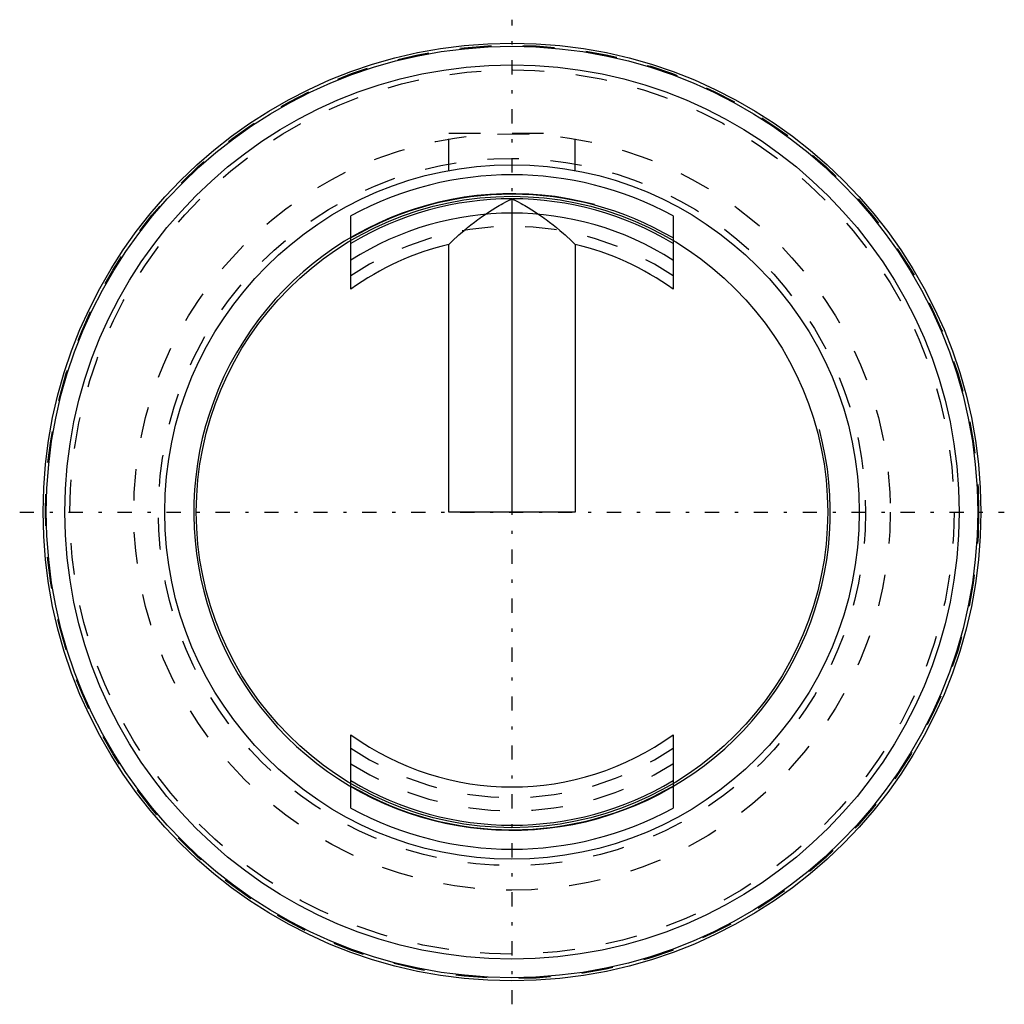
# Model space of a CAD drawing. Extents: x -15.6 to 15.6, y -15.6 to 15.6.
import ezdxf

# ---------------------------------------------------------------- set-up
doc = ezdxf.new("R2010")
doc.units = 0
doc.linetypes.add('CENTER', pattern=[1.5, 0.45, -0.5, 0.05, -0.5])
doc.linetypes.add('DASHED', pattern=[2, 1, -1])
for name, color, linetype in [('AM_0', 7, 'CONTINUOUS'), ('AM_10', 7, 'CONTINUOUS'), ('AM_3', 7, 'DASHED'), ('AM_7', 7, 'CENTER'), ('CONNECTIONPOINTS', 1, 'CONTINUOUS')]:
    doc.layers.add(name, color=color, linetype=linetype)

msp = doc.modelspace()

# ---------------------------------------------------------------- linework, layer by layer
at = {"layer": 'AM_0', "color": 7, "linetype": 'CONTINUOUS'}
for p, q in [((-0.012, 9.92), (0, 9.926)), ((0, 9.926), (0.012, 9.92)), ((0, 0), (0, 9.926)), ((-5.1, 7.059), (-5.1, 9.384)), ((5.1, 9.384), (5.1, 7.059)), ((-2, 0), (-2, 8.476)), ((2, 8.476), (2, 0)), ((2, 0), (-2, 0)), ((-5.1, -9.384), (-5.1, -7.059)), ((5.1, -7.059), (5.1, -9.384)), ((5.098, -7.977), (5.1, -7.975))]:
    msp.add_line(p, q, dxfattribs=at)
for points in [[(-2, 8.476), (-1.948, 8.527), (-1.843, 8.628), (-1.736, 8.726), (-1.683, 8.775), (-1.629, 8.823), (-1.52, 8.917), (-1.411, 9.008), (-1.301, 9.097), (-1.19, 9.184), (-1.078, 9.267), (-1.022, 9.308), (-0.966, 9.348), (-0.854, 9.426), (-0.741, 9.501), (-0.628, 9.574), (-0.515, 9.643), (-0.403, 9.71), (-0.346, 9.742), (-0.29, 9.773), (-0.179, 9.834), (-0.067, 9.892), (-0.012, 9.92)], [(0.012, 9.92), (0.067, 9.892), (0.179, 9.834), (0.29, 9.773), (0.346, 9.742), (0.403, 9.71), (0.515, 9.643), (0.628, 9.574), (0.741, 9.501), (0.854, 9.426), (0.966, 9.348), (1.022, 9.308), (1.078, 9.267), (1.19, 9.184), (1.301, 9.097), (1.411, 9.008), (1.52, 8.917), (1.629, 8.823), (1.683, 8.775), (1.736, 8.726), (1.843, 8.628), (1.948, 8.527), (2, 8.476)]]:
    msp.add_lwpolyline(points, dxfattribs=at)
for radius in [14.85, 14.75, 14.162, 11, 10]:
    msp.add_circle((0, 0), radius, dxfattribs=at)
for radius, start, end in [(10.68, 61.4759, 118.5241), (10.066, 59.5603, 120.4397), (9.92, 90.0683, 120.9387), (9.92, 59.0613, 89.9317), (9.467, 57.4165, 122.598), (8.708, 103.2773, 125.8484), (8.708, 54.1516, 76.7227), (8.708, 234.1516, 305.8484), (9.92, 239.0613, 300.9387), (10.066, 239.5603, 300.4397), (10.68, 241.4759, 298.5241)]:
    msp.add_arc((0, 0), radius, start, end, dxfattribs=at)
at = {"layer": 'AM_10', "color": 7, "linetype": 'CONTINUOUS'}
msp.add_arc((0, 0), 10.08, 75, 15, dxfattribs=at)
at = {"layer": 'AM_3', "color": 6, "linetype": 'DASHED'}
for p, q in [((-2, 10.817), (-2, 12)), ((-2, 12), (2, 12)), ((2, 10.817), (2, 12)), ((5.1, 7.975), (5.098, 7.977))]:
    msp.add_line(p, q, dxfattribs=at)
for radius in [14.78, 14, 11.98, 11.2]:
    msp.add_circle((0, 0), radius, dxfattribs=at)
for radius, start, end in [(9.05, 55.6993, 124.3007), (9.05, 235.6993, 304.3007), (9.467, 237.402, 302.5835)]:
    msp.add_arc((0, 0), radius, start, end, dxfattribs=at)
at = {"layer": 'AM_7', "color": 4, "linetype": 'CENTER'}
for p, q in [((0, -15.592), (0, 15.592)), ((-15.592, 0), (15.592, 0))]:
    msp.add_line(p, q, dxfattribs=at)
at = {"layer": 'CONNECTIONPOINTS', "color": 1, "linetype": 'CONTINUOUS'}
msp.add_point((0, 0), dxfattribs=at)

doc.saveas('drawing.dxf')
